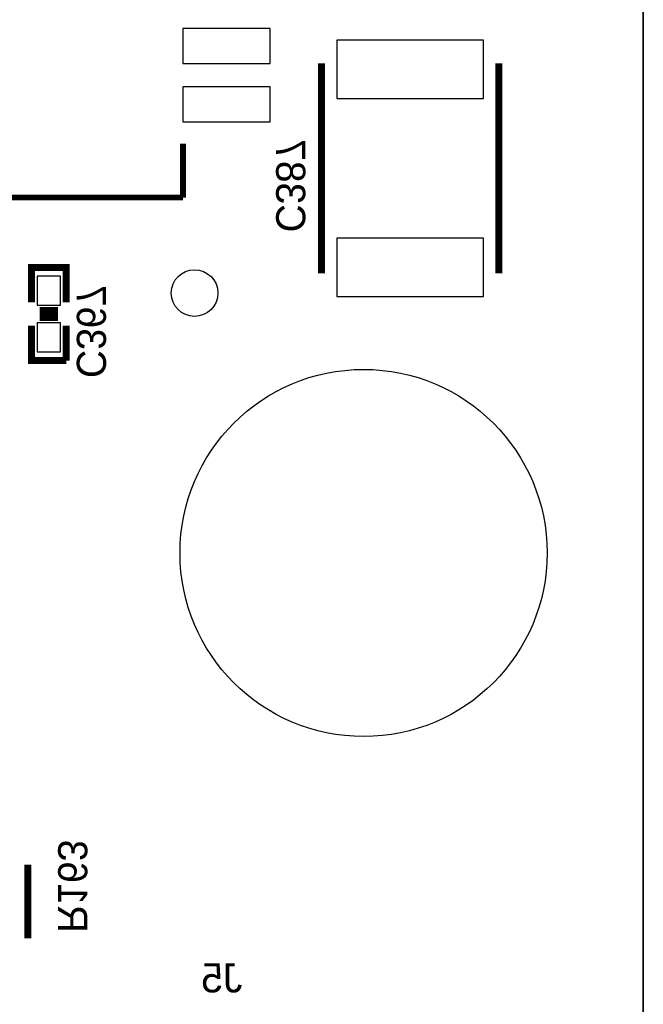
# Model space of a CAD drawing. Extents: x -53 to 531, y -106 to 304.
# Tile 43 of 66: x 164 to 178, y 24 to 46. Entities that reach past the tile are written whole.
import ezdxf
from ezdxf.enums import TextEntityAlignment as Align

# ---------------------------------------------------------------- set-up
doc = ezdxf.new("R2010")
doc.units = 0
for name, color, linetype in [('BOARD_GEOMETRY_OUTLINE', 3, 'CONTINUOUS'), ('PACKAGE_GEOMETRY_SILKSCREEN_B', 4, 'CONTINUOUS'), ('PIN_B', 5, 'CONTINUOUS'), ('REF_DES_SILKSCREEN_B', 6, 'CONTINUOUS')]:
    doc.layers.add(name, color=color, linetype=linetype)

msp = doc.modelspace()

# ---------------------------------------------------------------- linework, layer by layer
at = {"layer": 'BOARD_GEOMETRY_OUTLINE'}
msp.add_lwpolyline([(177.8, 1.016), (176.784, 0), (175.33874, 0), (1.524, 0), (1.016, 0), (0, 1.016), (0, 2.921), (0, 116.84), (0, 118.364), (1.016, 119.38), (2.54, 119.38), (174.93234, 119.38), (176.784, 119.38), (177.8, 118.364), (177.8, 116.80444), (177.8, 4.445), (177.8, 4.572)], close=True, dxfattribs=at)
msp.add_lwpolyline([(177.8, 4.445), (177.8, 116.80444)], dxfattribs=at)
msp.add_lwpolyline([(177.8, 4.445), (177.8, 116.80444)], dxfattribs=at)
at = {"layer": 'PACKAGE_GEOMETRY_SILKSCREEN_B'}
for points, const_width in [([(170.7896, 44.704), (170.7896, 40.132)], 0.1524), ([(174.6504, 40.132), (174.6504, 44.704)], 0.1524), ([(155.062936, 43.161712), (155.062936, 41.780968), (167.771064, 41.780968)], 0.127), ([(167.771064, 41.780968), (167.771064, 42.951654)], 0.127), ([(165.227, 39.497), (165.227, 40.259), (164.465, 40.259), (164.465, 39.497)], 0.1524), ([(165.0492, 39.3192), (164.6428, 39.3192)], 0.1524), ([(164.465, 38.989), (164.465, 38.227), (165.227, 38.227)], 0.1524), ([(165.0492, 39.1668), (164.6428, 39.1668)], 0.1524), ([(165.227, 38.227), (165.227, 38.989)], 0.1524), ([(164.3888, 25.6413), (164.3888, 27.2415)], 0.1524)]:
    msp.add_lwpolyline(points, dxfattribs=dict(at, const_width=const_width))
at = {"layer": 'PIN_B'}
for points in [[(167.767, 45.466), (167.767, 44.704), (169.672, 44.704), (169.672, 45.466)], [(174.3202, 43.942), (174.3202, 45.212), (171.1198, 45.212), (171.1198, 43.942)], [(167.767, 44.196), (167.767, 43.434), (169.672, 43.434), (169.672, 44.196)], [(174.3202, 39.624), (174.3202, 40.894), (171.1198, 40.894), (171.1198, 39.624)], [(164.592, 39.4335), (165.1, 39.4335), (165.1, 40.0685), (164.592, 40.0685)], [(164.592, 38.4175), (165.1, 38.4175), (165.1, 39.0525), (164.592, 39.0525)]]:
    msp.add_lwpolyline(points, close=True, dxfattribs=at)
for centre, radius in [((168.021, 39.7002), 0.508), ((171.704254, 34.036), 3.999992)]:
    msp.add_circle(centre, radius, dxfattribs=at)

# ---------------------------------------------------------------- texts
at = {"layer": 'REF_DES_SILKSCREEN_B', "text_generation_flag": 2, "width": 1.0004}
for s, p in [('C387', (169.799, 42.037)), ('R163', (165.0492, 26.7716))]:
    msp.add_text(s, height=0.635, rotation=270, dxfattribs=at).set_placement(p, align=Align.CENTER)
msp.add_text('C367', height=0.635, rotation=270, dxfattribs=at).set_placement((165.4556, 37.846))
msp.add_text('J5', height=0.635, dxfattribs=at).set_placement((169.0624, 24.4602))

doc.saveas('drawing.dxf')
